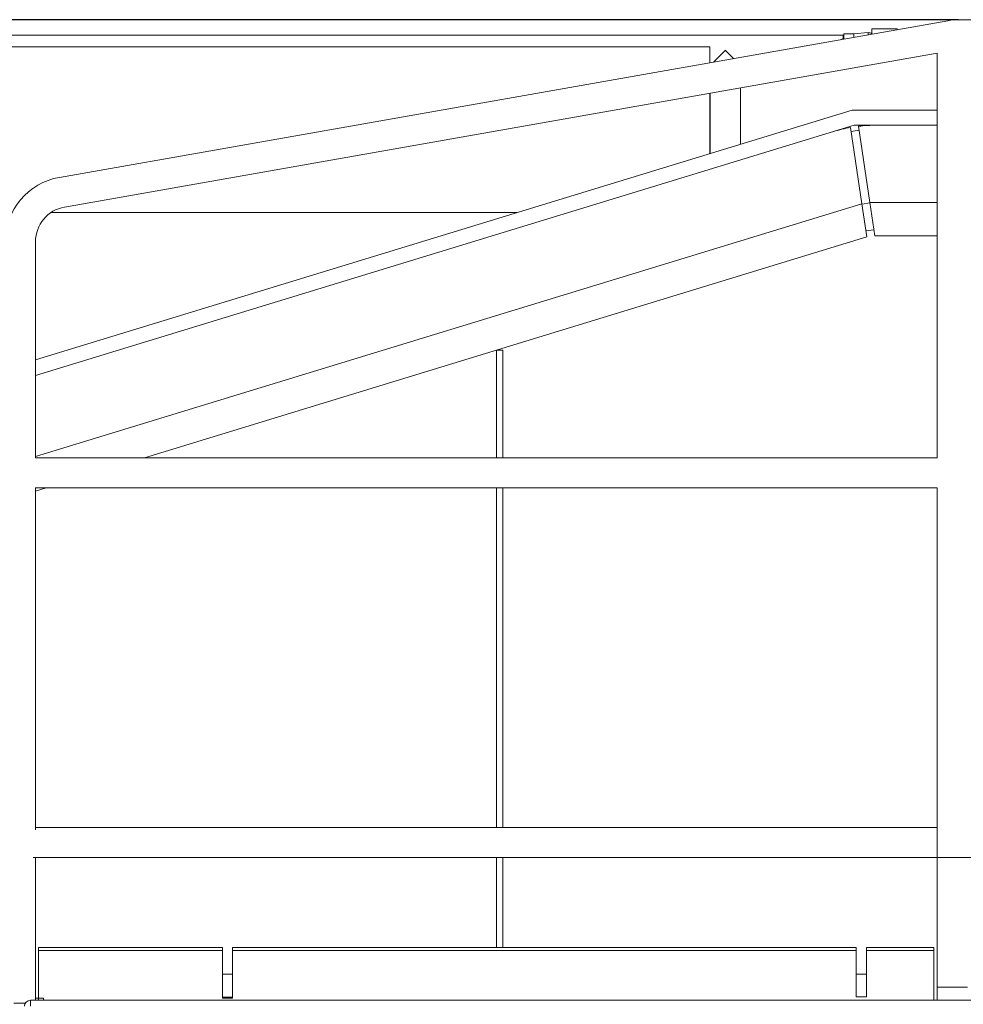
# Model space of a CAD drawing. Extents: x 0 to 59450, y 0 to 42050.
# Tile 228 of 256: x 36769 to 37709, y 30944 to 31924. Entities that reach past the tile are written whole.
import ezdxf

# ---------------------------------------------------------------- set-up
doc = ezdxf.new("R2010")
doc.units = 0
doc.header["$LTSCALE"] = 20
doc.header["$MEASUREMENT"] = 0
doc.layers.get('0').update_dxf_attribs({"linetype": 'CONTINUOUS'})
doc.layers.get('Defpoints').update_dxf_attribs({"linetype": 'CONTINUOUS'})
doc.dimstyles.new('DXF001', dxfattribs={"dimtxt": 3.1, "dimasz": 2, "dimexe": 2, "dimexo": 0.8, "dimgap": 0.09, "dimtad": 1, "dimdsep": 46, "dimtxsty": 'STANDARD', "dimcen": 0.09, "dimazin": 2, "dimtfac": 0.645161, "dimtdec": 4, "dimtmove": 0, "dimatfit": 3, "dimfxl": 1, "dimtvp": 0.66129, "dimtolj": 1, "dimtzin": 0, "dimarcsym": 0})

# ---------------------------------------------------------------- blocks, each defined once
blk = doc.blocks.new('_OPEN')
at = {"color": 0, "linetype": 'ByBlock', "lineweight": -2}
for p, q in [((-1, 0.166667), (0, 0)), ((0, 0), (-1, -0.166667)), ((0, 0), (-1, 0))]:
    blk.add_line(p, q, dxfattribs=at)
blk = doc.blocks.new('*D34')
at = {"color": 0, "linetype": 'Continuous', "lineweight": -2}
for p, q in [((37703.91, 31923.5), (32998.91, 31923.5)), ((33000.91, 29945.5), (33000.91, 31921.5)), ((35949.44, 29943.5), (32998.91, 29943.5))]:
    blk.add_line(p, q, dxfattribs=at)
at = {"layer": 'Defpoints', "color": 0, "linetype": 'Continuous'}
for p in [(33000.91, 31923.5), (37704.71, 31923.5), (35950.24, 29943.5)]:
    blk.add_point(p, dxfattribs=at)
at = {"color": 0, "linetype": 'Continuous', "lineweight": -2, "xscale": 2, "yscale": 2, "zscale": 2}
for p, rotation in [((33000.91, 31923.5), 90), ((33000.91, 29943.5), 270)]:
    blk.add_blockref('_OPEN', p, dxfattribs=dict(at, rotation=rotation))
at = {"color": 0, "linetype": 'Continuous', "lineweight": 13, "insert": (32960.82, 31107.4), "char_height": 80, "attachment_point": 5, "rotation": 90}
blk.add_mtext('\\A1;\\A1;1980', dxfattribs=at)

msp = doc.modelspace()

# ---------------------------------------------------------------- linework, layer by layer
at = {"color": 3, "linetype": 'Continuous', "lineweight": 13}
for p, q in [((37693.418, 31922.517), (36808.954, 31766.562)), ((38849.242, 31923.504), (37704.706, 31923.504)), ((37589.741, 31904.235), (37589.741, 31909.504)), ((37589.741, 31909.504), (37599.741, 31909.504)), ((37614.073, 31910.604), (37599.741, 31909.47)), ((37599.741, 31909.504), (37599.741, 31905.999)), ((37614.073, 31908.526), (37614.073, 31910.604)), ((37617.741, 31914.504), (37617.741, 31909.173)), ((37617.741, 31914.504), (37642.741, 31914.504)), ((37642.741, 31914.504), (37642.741, 31913.582)), ((36147.782, 31908.008), (37589.074, 31908.008)), ((37588.804, 31904.305), (37588.794, 31904.304)), ((37588.833, 31904.305), (37588.804, 31904.305)), ((37588.854, 31904.305), (37588.833, 31904.305)), ((37588.868, 31904.305), (37588.854, 31904.305)), ((37588.879, 31904.305), (37588.868, 31904.305)), ((37588.891, 31904.305), (37588.879, 31904.305)), ((37588.904, 31904.304), (37588.891, 31904.305)), ((37588.916, 31904.304), (37588.904, 31904.304)), ((37588.929, 31904.304), (37588.916, 31904.304)), ((37588.941, 31904.304), (37588.929, 31904.304)), ((37588.954, 31904.304), (37588.941, 31904.304)), ((37588.966, 31904.304), (37588.954, 31904.304)), ((37588.978, 31904.304), (37588.966, 31904.304)), ((37588.991, 31904.304), (37588.978, 31904.304)), ((37589.003, 31904.304), (37588.991, 31904.304)), ((37589.016, 31904.304), (37589.003, 31904.304)), ((37589.028, 31904.304), (37589.016, 31904.304)), ((37589.04, 31904.304), (37589.028, 31904.304)), ((37589.053, 31904.304), (37589.04, 31904.304)), ((37589.065, 31904.304), (37589.053, 31904.304)), ((37589.077, 31904.304), (37589.065, 31904.304)), ((37589.073, 31908.008), (37589.073, 31904.304)), ((37589.073, 31908.008), (37589.741, 31908.008)), ((37589.09, 31904.304), (37589.077, 31904.304)), ((37589.102, 31904.304), (37589.09, 31904.304)), ((37589.115, 31904.304), (37589.102, 31904.304)), ((37589.127, 31904.304), (37589.115, 31904.304)), ((37589.139, 31904.304), (37589.127, 31904.304)), ((37589.152, 31904.304), (37589.139, 31904.304)), ((37589.164, 31904.304), (37589.152, 31904.304)), ((37589.176, 31904.304), (37589.164, 31904.304)), ((37589.189, 31904.304), (37589.176, 31904.304)), ((37589.201, 31904.304), (37589.189, 31904.304)), ((37589.213, 31904.305), (37589.201, 31904.304)), ((37589.226, 31904.305), (37589.213, 31904.305)), ((37589.238, 31904.305), (37589.226, 31904.305)), ((37589.25, 31904.305), (37589.238, 31904.305)), ((37589.263, 31904.305), (37589.25, 31904.305)), ((37589.275, 31904.305), (37589.263, 31904.305)), ((37589.288, 31904.305), (37589.275, 31904.305)), ((37589.3, 31904.305), (37589.288, 31904.305)), ((37589.779, 31904.242), (37589.767, 31904.245)), ((37456.541, 31896.504), (36196.541, 31896.504)), ((36814.164, 31737.016), (37682.741, 31890.171)), ((37456.541, 31896.504), (37456.541, 31880.748)), ((37468.136, 31889.29), (37467.983, 31889.137)), ((37468.289, 31889.444), (37468.136, 31889.29)), ((37468.443, 31889.597), (37468.289, 31889.444)), ((37468.596, 31889.751), (37468.443, 31889.597)), ((37468.75, 31889.904), (37468.596, 31889.751)), ((37468.904, 31890.059), (37468.75, 31889.904)), ((37469.059, 31890.213), (37468.904, 31890.059)), ((37469.213, 31890.367), (37469.059, 31890.213)), ((37469.368, 31890.522), (37469.213, 31890.367)), ((37469.522, 31890.677), (37469.368, 31890.522)), ((37469.677, 31890.832), (37469.522, 31890.677)), ((37469.832, 31890.987), (37469.677, 31890.832)), ((37469.988, 31891.142), (37469.832, 31890.987)), ((37470.143, 31891.297), (37469.988, 31891.142)), ((37470.298, 31891.453), (37470.143, 31891.297)), ((37470.454, 31891.608), (37470.298, 31891.453)), ((37470.609, 31891.764), (37470.454, 31891.608)), ((37470.765, 31891.919), (37470.609, 31891.764)), ((37470.92, 31892.075), (37470.765, 31891.919)), ((37471.076, 31892.231), (37470.92, 31892.075)), ((37471.231, 31892.386), (37471.076, 31892.231)), ((37471.387, 31892.542), (37471.231, 31892.386)), ((37471.542, 31892.698), (37471.387, 31892.542)), ((37471.698, 31892.853), (37471.542, 31892.698)), ((37471.853, 31893.009), (37471.698, 31892.853)), ((37479.98, 31884.882), (37471.853, 31893.009)), ((37682.741, 31890.171), (37682.741, 31487.503)), ((37460.517, 31881.67), (37460.25, 31881.403)), ((37460.722, 31881.876), (37460.517, 31881.67)), ((37460.859, 31882.013), (37460.722, 31881.876)), ((37460.968, 31882.122), (37460.859, 31882.013)), ((37461.089, 31882.243), (37460.968, 31882.122)), ((37461.219, 31882.373), (37461.089, 31882.243)), ((37461.348, 31882.502), (37461.219, 31882.373)), ((37461.476, 31882.63), (37461.348, 31882.502)), ((37461.605, 31882.759), (37461.476, 31882.63)), ((37461.736, 31882.89), (37461.605, 31882.759)), ((37461.868, 31883.022), (37461.736, 31882.89)), ((37462, 31883.154), (37461.868, 31883.022)), ((37462.133, 31883.287), (37462, 31883.154)), ((37462.267, 31883.422), (37462.133, 31883.287)), ((37462.403, 31883.557), (37462.267, 31883.422)), ((37462.539, 31883.693), (37462.403, 31883.557)), ((37462.675, 31883.83), (37462.539, 31883.693)), ((37462.813, 31883.967), (37462.675, 31883.83)), ((37462.951, 31884.106), (37462.813, 31883.967)), ((37463.091, 31884.245), (37462.951, 31884.106)), ((37463.231, 31884.385), (37463.091, 31884.245)), ((37463.371, 31884.525), (37463.231, 31884.385)), ((37463.513, 31884.667), (37463.371, 31884.525)), ((37463.655, 31884.809), (37463.513, 31884.667)), ((37463.797, 31884.952), (37463.655, 31884.809)), ((37463.941, 31885.095), (37463.797, 31884.952)), ((37464.085, 31885.239), (37463.941, 31885.095)), ((37464.23, 31885.384), (37464.085, 31885.239)), ((37464.375, 31885.529), (37464.23, 31885.384)), ((37464.521, 31885.675), (37464.375, 31885.529)), ((37464.667, 31885.821), (37464.521, 31885.675)), ((37464.814, 31885.968), (37464.667, 31885.821)), ((37464.961, 31886.115), (37464.814, 31885.968)), ((37465.109, 31886.263), (37464.961, 31886.115)), ((37465.258, 31886.412), (37465.109, 31886.263)), ((37465.406, 31886.56), (37465.258, 31886.412)), ((37465.556, 31886.71), (37465.406, 31886.56)), ((37465.705, 31886.859), (37465.556, 31886.71)), ((37465.855, 31887.009), (37465.705, 31886.859)), ((37466.005, 31887.16), (37465.855, 31887.009)), ((37466.156, 31887.31), (37466.005, 31887.16)), ((37466.307, 31887.461), (37466.156, 31887.31)), ((37466.458, 31887.613), (37466.307, 31887.461)), ((37466.61, 31887.764), (37466.458, 31887.613)), ((37466.762, 31887.916), (37466.61, 31887.764)), ((37466.914, 31888.068), (37466.762, 31887.916)), ((37467.066, 31888.22), (37466.914, 31888.068)), ((37467.219, 31888.373), (37467.066, 31888.22)), ((37467.371, 31888.525), (37467.219, 31888.373)), ((37467.524, 31888.678), (37467.371, 31888.525)), ((37467.677, 31888.831), (37467.524, 31888.678)), ((37467.83, 31888.984), (37467.677, 31888.831)), ((37467.983, 31889.137), (37467.83, 31888.984)), ((37456.541, 31850.286), (37456.541, 31790.256)), ((37456.854, 31850.341), (37456.854, 31790.352)), ((37486.854, 31799.525), (37486.854, 31855.631)), ((37597.999, 31833.504), (36785.242, 31585.019)), ((37682.741, 31833.504), (37597.999, 31833.504)), ((36785.242, 31569.334), (37600.241, 31818.504)), ((37607.881, 31740.321), (37596.534, 31816.244)), ((37597.135, 31812.223), (37605.047, 31813.405)), ((37600.241, 31818.504), (37682.741, 31818.504)), ((37604.446, 31817.427), (37615.793, 31741.504)), ((37607.881, 31740.321), (36785.241, 31488.815)), ((37612.812, 31707.321), (37607.881, 31740.321)), ((37615.837, 31741.207), (37607.925, 31740.025)), ((37615.793, 31741.504), (37620.725, 31708.504)), ((37682.741, 31741.504), (37615.793, 31741.504)), ((37264.372, 31731.504), (36801.211, 31731.504)), ((37611.916, 31713.321), (37619.828, 31714.504)), ((37612.812, 31707.321), (36893.822, 31487.504)), ((37620.725, 31708.504), (37682.741, 31708.504)), ((36785.24, 31554.503), (36785.24, 31702.55)), ((37244.241, 31487.504), (37244.241, 31594.638)), ((37244.241, 31594.638), (37250.241, 31594.638)), ((37250.241, 31594.638), (37250.241, 31487.504)), ((36785.24, 31487.503), (36785.24, 31554.503)), ((37682.741, 31487.504), (36785.24, 31487.504)), ((36785.24, 31143.608), (36785.24, 31457.505)), ((36785.24, 31457.504), (37682.741, 31457.504)), ((36795.696, 31457.504), (36785.241, 31454.307)), ((37244.241, 31119.504), (37244.241, 31457.504)), ((37250.241, 31457.504), (37250.241, 31119.504)), ((37682.741, 31457.505), (37682.741, 31143.608)), ((36785.24, 31117.479), (36785.24, 31143.608)), ((37682.741, 31143.608), (37682.741, 31117.479)), ((36785.24, 31117.209), (36785.24, 31117.479)), ((37682.741, 31119.504), (36785.241, 31119.504)), ((37682.741, 31117.479), (37682.741, 30986.528)), ((36783.031, 31089.504), (38544.741, 31089.504)), ((36785.24, 30986.528), (36785.241, 31089.504)), ((37244.241, 31000.004), (37244.241, 31089.504)), ((37250.241, 31089.504), (37250.241, 31000.004)), ((36788.239, 30997.004), (36788.239, 31000.004)), ((36971.239, 31000.004), (36788.239, 31000.004)), ((36971.239, 31000.004), (36971.239, 30997.004)), ((36981.239, 30997.004), (36981.239, 31000.004)), ((37602.239, 31000.004), (36981.239, 31000.004)), ((37602.239, 31000.004), (37602.239, 30997.004)), ((37612.241, 30997.004), (37612.241, 31000.004)), ((37679.241, 31000.004), (37612.241, 31000.004)), ((37679.241, 31000.004), (37679.241, 30997.004)), ((36788.239, 30951.004), (36788.239, 30997.004)), ((36788.239, 30997.004), (36971.239, 30997.004)), ((36971.239, 30997.004), (36971.239, 30951.004)), ((36981.239, 30951.004), (36981.239, 30997.004)), ((36981.239, 30997.004), (37602.239, 30997.004)), ((37602.239, 30997.004), (37602.239, 30951.004)), ((37612.241, 30951.004), (37612.241, 30997.004)), ((37612.241, 30997.004), (37679.241, 30997.004)), ((37679.241, 30997.004), (37679.241, 30951.004)), ((36785.24, 30960.399), (36785.24, 30986.528)), ((37682.741, 30986.528), (37682.741, 30960.399)), ((36981.239, 30973.374), (36971.238, 30973.374)), ((37612.241, 30973.374), (37602.239, 30973.374)), ((36785.24, 30947.504), (36785.24, 30960.399)), ((37682.741, 30960.4), (37697.741, 30960.4)), ((37682.741, 30960.399), (37682.741, 30947.504)), ((37697.741, 30960.4), (37712.741, 30960.4)), ((36785.24, 30949.504), (36788.241, 30949.504)), ((36788.239, 30951.004), (36788.239, 30949.504)), ((36788.241, 30949.504), (36793.241, 30949.504)), ((36788.241, 30949.504), (36788.241, 30947.504)), ((36793.241, 30947.504), (36793.241, 30949.504)), ((36971.238, 30950.504), (36976.241, 30950.504)), ((36971.239, 30951.004), (36971.239, 30949.504)), ((36971.241, 30949.504), (36976.241, 30949.504)), ((36976.241, 30950.504), (36981.239, 30950.504)), ((36976.241, 30949.504), (36981.239, 30949.504)), ((36981.239, 30951.004), (36981.239, 30949.504)), ((37612.241, 30950.968), (37602.239, 30950.968)), ((37679.239, 30947.504), (37679.239, 30949.504)), ((37679.241, 30951.004), (37679.241, 30949.504)), ((36763.766, 30944.504), (36775.179, 30944.504)), ((36780.239, 30947.504), (38522.841, 30947.504)), ((36780.239, 30947.504), (36780.239, 30941.504))]:
    msp.add_line(p, q, dxfattribs=at)
for centre, radius, start, end in [((37704.705, 31858.504), 65, 90, 100), ((37614.468, 31905.62), 5, 49.03044, 94.525621), ((37590.22, 31900.638), 4.163, 129.145202, 129.429712), ((37588.588, 31902.661), 1.564, 128.995602, 129.572981), ((37588.7, 31902.525), 1.74, 128.708347, 129.046645), ((37590.85, 31899.745), 5.254, 127.954451, 128.043014), ((37588.914, 31902.249), 2.09, 128.085679, 128.32992), ((37588.681, 31902.553), 1.706, 127.889196, 128.209008), ((37588.843, 31902.339), 1.975, 127.518952, 127.790157), ((37588.939, 31902.22), 2.128, 127.368764, 127.616543), ((37588.86, 31902.297), 2.019, 126.663593, 126.929385), ((37588.833, 31902.351), 1.959, 126.708393, 126.982494), ((37588.853, 31902.335), 1.984, 126.612322, 126.88262), ((37588.858, 31902.312), 2.005, 126.053872, 126.322962), ((37588.85, 31902.335), 1.982, 126.003288, 126.27527), ((37588.845, 31902.329), 1.984, 125.499304, 125.772896), ((37588.847, 31902.34), 1.976, 125.449668, 125.72417), ((37588.845, 31902.329), 1.984, 124.952844, 125.228157), ((37588.84, 31902.343), 1.97, 124.804284, 125.081098), ((37588.842, 31902.355), 1.961, 124.754372, 125.032234), ((37588.838, 31902.327), 1.982, 123.928922, 124.208125), ((37588.836, 31902.359), 1.954, 124.11526, 124.395457), ((37588.834, 31902.352), 1.959, 123.681286, 123.962884), ((37588.834, 31902.343), 1.967, 123.253933, 123.536542), ((37588.831, 31902.356), 1.954, 123.105077, 123.389058), ((37588.829, 31902.367), 1.944, 122.955884, 123.240904), ((37588.826, 31902.361), 1.947, 122.485916, 122.772396), ((37588.827, 31902.371), 1.939, 122.386234, 122.673624), ((37588.825, 31902.363), 1.945, 121.923146, 122.211637), ((37588.826, 31902.351), 1.955, 121.466775, 121.755841), ((37588.826, 31902.38), 1.93, 121.624101, 121.913869), ((37588.824, 31902.349), 1.957, 120.818628, 121.108885), ((37588.826, 31902.379), 1.932, 121.018388, 121.309513), ((37588.827, 31902.348), 1.959, 120.275993, 120.567711), ((37588.824, 31902.378), 1.932, 120.369275, 120.66192), ((37588.825, 31902.367), 1.941, 119.92718, 120.22049), ((37588.824, 31902.358), 1.949, 119.491224, 119.785543), ((37588.825, 31902.367), 1.941, 119.341378, 119.636438), ((37588.82, 31902.378), 1.929, 119.090727, 119.38687), ((37588.822, 31902.369), 1.939, 118.712278, 119.009237), ((37588.818, 31902.38), 1.927, 118.461399, 118.75952), ((37588.818, 31902.371), 1.935, 118.039806, 118.33881), ((37588.818, 31902.382), 1.924, 117.888951, 118.189174), ((37588.814, 31902.374), 1.931, 117.373922, 117.67512), ((37588.814, 31902.386), 1.919, 117.22284, 117.525394), ((37588.812, 31902.396), 1.91, 117.021186, 117.324696), ((37588.809, 31902.388), 1.915, 116.513365, 116.81804), ((37588.811, 31902.395), 1.91, 116.36213, 116.667188), ((37588.811, 31902.4), 1.906, 116.109481, 116.414589), ((37588.814, 31902.385), 1.92, 115.71076, 116.015841), ((37588.813, 31902.372), 1.932, 115.217352, 115.522661), ((37588.813, 31902.396), 1.91, 115.204195, 115.509572), ((37588.816, 31902.383), 1.923, 114.813464, 115.119099), ((37588.816, 31902.369), 1.936, 114.327808, 114.633558), ((37588.817, 31902.375), 1.93, 114.125378, 114.43145), ((37588.816, 31902.38), 1.925, 113.871546, 114.177791), ((37588.817, 31902.387), 1.92, 113.667637, 113.974259), ((37588.819, 31902.373), 1.933, 113.241409, 113.548257), ((37588.818, 31902.361), 1.944, 112.770672, 113.077952), ((37588.817, 31902.386), 1.921, 112.731085, 113.038644), ((37588.818, 31902.374), 1.932, 112.31311, 112.621156), ((37588.818, 31902.38), 1.927, 112.057642, 112.366019), ((37588.819, 31902.368), 1.938, 111.646951, 111.955868), ((37588.817, 31902.374), 1.931, 111.340587, 111.649885), ((37588.817, 31902.381), 1.925, 111.135456, 111.445347), ((37588.817, 31902.369), 1.936, 110.682277, 110.992598), ((37588.818, 31902.377), 1.929, 110.477409, 110.788375), ((37588.816, 31902.383), 1.923, 110.169319, 110.480763), ((37588.815, 31902.372), 1.932, 109.72474, 110.036879), ((37588.816, 31902.379), 1.927, 109.519486, 109.832152), ((37588.814, 31902.387), 1.918, 109.210643, 109.524053), ((37588.815, 31902.375), 1.93, 108.826225, 109.140209), ((37588.813, 31902.383), 1.921, 108.517865, 108.832641), ((37588.812, 31902.39), 1.915, 108.260061, 108.575456), ((37588.812, 31902.398), 1.907, 108.001374, 108.317607), ((37588.812, 31902.387), 1.917, 107.57593, 107.892828), ((37588.809, 31902.396), 1.909, 107.266163, 107.583955), ((37588.811, 31902.403), 1.902, 107.059016, 107.377505), ((37588.807, 31902.393), 1.91, 106.539548, 106.85894), ((37588.809, 31902.401), 1.904, 106.332796, 106.652975), ((37588.806, 31902.41), 1.894, 106.021888, 106.343155), ((37588.805, 31902.416), 1.888, 105.710251, 106.032106), ((37588.807, 31902.404), 1.9, 105.357215, 105.679531), ((37588.805, 31902.407), 1.897, 104.995073, 105.317382), ((37588.807, 31902.408), 1.896, 104.735765, 105.057813), ((37588.807, 31902.409), 1.895, 104.423717, 104.745556), ((37588.808, 31902.394), 1.91, 104.030785, 104.352598), ((37588.808, 31902.396), 1.908, 103.719717, 104.041451), ((37588.81, 31902.399), 1.906, 103.459811, 103.781564), ((37588.808, 31902.401), 1.903, 103.095002, 103.416743), ((37588.809, 31902.387), 1.917, 102.714075, 103.035928), ((37588.81, 31902.407), 1.898, 102.571848, 102.893772), ((37588.808, 31902.393), 1.911, 102.090122, 102.412238), ((37588.81, 31902.396), 1.908, 101.829241, 102.151505), ((37588.809, 31902.382), 1.922, 101.408293, 101.730834), ((37588.809, 31902.403), 1.901, 101.201009, 101.523774), ((37588.808, 31902.39), 1.914, 100.784104, 101.107214), ((37588.808, 31902.393), 1.911, 100.471028, 100.79439), ((37588.809, 31902.397), 1.908, 100.209589, 100.533261), ((37588.807, 31902.4), 1.904, 99.84294, 100.166853), ((37588.809, 31902.404), 1.9, 99.580453, 99.904709), ((37588.807, 31902.39), 1.914, 99.126305, 99.45083), ((37588.808, 31902.411), 1.893, 98.948911, 99.273803), ((37588.808, 31902.397), 1.907, 98.551378, 98.87656), ((37588.806, 31902.401), 1.903, 98.1846, 98.510172), ((37588.808, 31902.404), 1.9, 97.922172, 98.248063), ((37588.806, 31902.408), 1.896, 97.554209, 97.88053), ((37588.807, 31902.394), 1.91, 97.222723, 97.549363), ((37588.806, 31902.415), 1.889, 96.921953, 97.248988), ((37588.806, 31902.401), 1.903, 96.54303, 96.870487), ((37588.805, 31902.424), 1.88, 96.287782, 96.615884), ((37588.806, 31902.407), 1.897, 95.91403, 96.242044), ((37588.807, 31902.404), 1.9, 95.599435, 95.926794), ((37588.807, 31902.4), 1.904, 95.284631, 95.611054), ((37588.807, 31902.393), 1.911, 94.91708, 95.242136), ((37588.807, 31902.396), 1.908, 94.600889, 94.926395), ((37588.806, 31902.393), 1.911, 94.242884, 94.570605), ((37588.807, 31902.404), 1.9, 93.967584, 94.294128), ((37588.809, 31902.377), 1.927, 93.653178, 93.974971), ((37588.806, 31902.404), 1.9, 93.300385, 93.629725), ((37588.799, 31902.537), 1.766, 92.951517, 93.302361), ((37588.807, 31902.368), 1.936, 92.622237, 92.945262), ((37588.834, 31901.726), 2.579, 92.318823, 92.55898), ((37588.802, 31902.505), 1.798, 91.980385, 92.327908), ((37588.777, 31903.374), 0.929, 91.575957, 92.242348), ((37588.823, 31901.608), 2.696, 91.303091, 91.534835), ((37588.759, 31904.886), 0.582, 270.252255, 271.324594), ((37588.77, 31904.701), 0.398, 270.441604, 271.998403), ((37588.765, 31904.811), 0.508, 272.132967, 273.319655), ((37589.314, 31900.916), 3.389, 89.765855, 90.234145), ((37589.33, 31903.043), 1.262, 89.168157, 90.125837), ((37589.33, 31902.882), 1.423, 88.678622, 89.230523), ((37589.208, 31899.609), 4.698, 87.990178, 88.119529), ((37589.314, 31902.557), 1.749, 87.671077, 88.057996), ((37589.331, 31902.899), 1.406, 87.317156, 87.82707), ((37589.321, 31902.643), 1.662, 86.94856, 87.373096), ((37589.309, 31902.504), 1.802, 86.422794, 86.8051), ((37589.317, 31902.604), 1.702, 86.060355, 86.468651), ((37589.319, 31902.632), 1.673, 85.664877, 86.083793), ((37589.316, 31902.603), 1.702, 85.2124, 85.620938), ((37589.313, 31902.58), 1.725, 84.791798, 85.195165), ((37589.314, 31902.596), 1.709, 84.371118, 84.775257), ((37589.315, 31902.579), 1.726, 84.040704, 84.444351), ((37589.312, 31902.567), 1.738, 83.573595, 83.974747), ((37589.313, 31902.572), 1.733, 83.193006, 83.592363), ((37589.311, 31902.55), 1.756, 82.827629, 83.22549), ((37589.309, 31902.557), 1.749, 82.3479, 82.74438), ((37589.31, 31902.548), 1.758, 82.020413, 82.415165), ((37589.308, 31902.54), 1.766, 81.599729, 81.993034), ((37589.306, 31902.545), 1.761, 81.108648, 81.500346), ((37589.307, 31902.523), 1.783, 80.854282, 81.244601), ((37589.306, 31902.528), 1.778, 80.405783, 80.794519), ((37589.303, 31902.505), 1.801, 80.065474, 80.452865), ((37589.302, 31902.511), 1.795, 79.612423, 79.998285), ((37589.303, 31902.503), 1.803, 79.286934, 79.671498), ((37589.3, 31902.509), 1.798, 78.778929, 79.162008), ((37589.3, 31902.486), 1.821, 78.545456, 78.927285), ((37589.297, 31902.492), 1.815, 78.033751, 78.414159), ((37589.297, 31902.483), 1.824, 77.709017, 78.088205), ((37589.295, 31902.474), 1.833, 77.338872, 77.716644), ((37589.294, 31902.466), 1.841, 76.969632, 77.346295), ((37589.294, 31902.473), 1.834, 76.538989, 76.914472), ((37589.292, 31902.464), 1.844, 76.169096, 76.543279), ((37589.289, 31902.452), 1.856, 75.800626, 76.172981), ((37589.289, 31902.448), 1.86, 75.478546, 75.850583), ((37589.29, 31902.465), 1.843, 74.989756, 75.362715), ((37622.21, 31671.504), 147, 100.05926, 106.99568), ((37622.21, 31671.504), 147, 90, 96.94074), ((36820.241, 31702.549), 65, 100, 180), ((36820.241, 31702.549), 35, 100, 180), ((36780.239, 30941.504), 6, 90, 180)]:
    msp.add_arc(centre, radius, start, end, dxfattribs=at)

# ---------------------------------------------------------------- dimensions: what is measured, and where the dimension line sits
at = {"linetype": 'Continuous', "lineweight": 13}
dim = msp.add_linear_dim(base=(33000.915, 31923.504), p1=(35950.24, 29943.504), p2=(37704.706, 31923.504), angle=90, text='\\A1;1980', dimstyle='DXF001', override={"dimtxt": 80, "dimasz": 2, "dimblk1": 'OPEN', "dimblk2": 'OPEN', "dimsah": 1}, dxfattribs=at)
dim.commit()
dim.dimension.update_dxf_attribs({"geometry": '*D34', "text_midpoint": (33000.915, 31107.404), "dimtype": 160})

doc.saveas('drawing.dxf')
